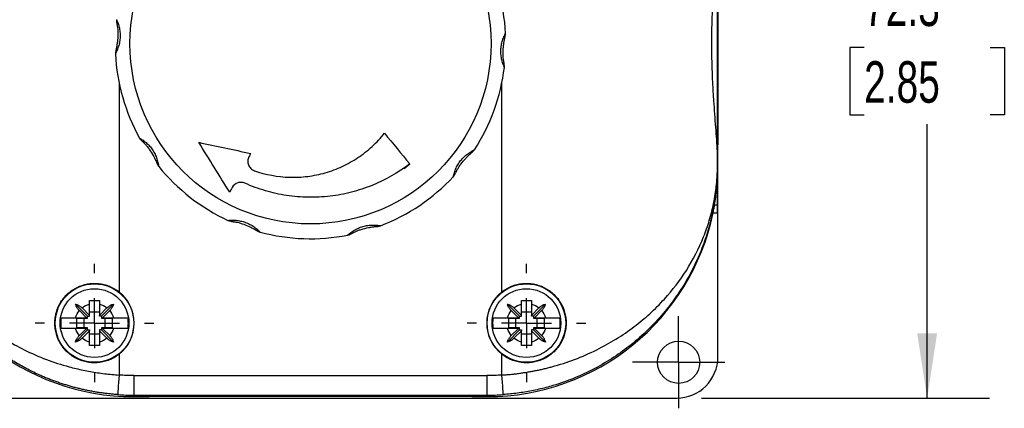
# Model space of a CAD drawing. Header units: millimetres. Extents: x 13 to 546, y 13 to 419.
# Tile 3 of 19: x 70 to 171, y 129 to 169. Entities that reach past the tile are written whole.
import ezdxf

# ---------------------------------------------------------------- set-up
doc = ezdxf.new("R2010")
doc.units = ezdxf.units.MM
doc.header["$LTSCALE"] = 2
doc.linetypes.add('SLD-Center', pattern=[19.05, 15.24, -1.27, 1.27, -1.27])
doc.linetypes.add('SLD-Solid', pattern=[0])
doc.layers.add('CENTER', color=40, linetype='SLD-Center')
doc.layers.add('DIMENSIONS', color=140, linetype='SLD-Solid', lineweight=25)
doc.styles.add('SLDTEXTSTYLE0', font='TXT', dxfattribs={"width": 0.7})
doc.dimstyles.new('SLDDIMSTYLE1', dxfattribs={"dimtxt": 4.316016, "dimasz": 6.604, "dimexe": 0, "dimexo": 0.0625, "dimgap": 1.079004, "dimtad": 0, "dimtih": 1, "dimtoh": 1, "dimrnd": 1e-09, "dimzin": 12, "dimdsep": 46, "dimtxsty": 'SLDTEXTSTYLE0', "dimsah": 1, "dimcen": 0.09, "dimadec": 0, "dimazin": 3, "dimtfac": 1, "dimtofl": 0, "dimtmove": 0, "dimatfit": 3, "dimfxl": 0, "dimfrac": 2, "dimtolj": 1, "dimtzin": 12, "dimarcsym": 0})

# ---------------------------------------------------------------- blocks, each defined once
blk = doc.blocks.new('_D_1')
at = {"layer": 'DIMENSIONS'}
for p, q in [((139.93, 202.62), (169.26, 202.62)), ((162.91, 202.62), (162.91, 173.89)), ((156.49, 166.07), (155.04, 166.07)), ((155.04, 166.07), (155.04, 159.21)), ((169.32, 166.07), (170.77, 166.07)), ((170.77, 166.07), (170.77, 159.21)), ((155.04, 159.21), (156.49, 159.21)), ((170.77, 159.21), (169.32, 159.21)), ((162.91, 130.32), (162.91, 158.24)), ((139.93, 130.32), (169.26, 130.32))]:
    blk.add_line(p, q, dxfattribs=at)
for points in [[(162.91, 202.62), (161.89, 196.01), (163.92, 196.01)], [(162.91, 130.32), (163.92, 136.93), (161.89, 136.93)]]:
    blk.add_solid(points, dxfattribs=at)
at = {"layer": 'DIMENSIONS', "char_height": 4.233, "attachment_point": 1, "style": 'SLDTEXTSTYLE0'}
for s, insert in [('72.3', (156.49, 172.49)), ('2.85', (156.49, 164.67))]:
    blk.add_mtext(s, dxfattribs=dict(at, insert=insert))
blk = doc.blocks.new('SW_CENTERMARKSYMBOL_3')
at = {"layer": 'CENTER', "color": 0}
for p, q in [((0, 2.54), (0, 4.69)), ((0, 0), (0, 2.54)), ((-2.54, 0), (-4.69, 0)), ((0, 0), (-2.54, 0)), ((0, 0), (0, -2.54)), ((0, 0), (2.54, 0)), ((2.54, 0), (4.69, 0)), ((0, -2.54), (0, -4.69))]:
    blk.add_line(p, q, dxfattribs=at)
blk = doc.blocks.new('SW_CENTERMARKSYMBOL_4')
at = {"layer": 'CENTER', "color": 0}
for p, q in [((0, 5.08), (0, 6.04)), ((0, 0), (0, 2.54)), ((-5.08, 0), (-6.04, 0)), ((0, 0), (-2.54, 0)), ((0, 0), (0, -2.54)), ((0, 0), (2.54, 0)), ((5.08, 0), (6.04, 0)), ((0, -5.08), (0, -6.04))]:
    blk.add_line(p, q, dxfattribs=at)
blk = doc.blocks.new('SW_CENTERMARKSYMBOL_5')
at = {"layer": 'CENTER', "color": 0}
for p, q in [((0, 5.08), (0, 6.04)), ((0, 0), (0, 2.54)), ((-5.08, 0), (-6.04, 0)), ((0, 0), (-2.54, 0)), ((0, 0), (0, -2.54)), ((0, 0), (2.54, 0)), ((5.08, 0), (6.04, 0)), ((0, -5.08), (0, -6.04))]:
    blk.add_line(p, q, dxfattribs=at)

msp = doc.modelspace()

# ---------------------------------------------------------------- linework, layer by layer
for p, q in [((141.593, 151.601), (141.593, 181.342)), ((141.546, 155.453), (141.546, 177.489)), ((80.593, 162.501), (80.593, 141.157)), ((119.593, 141.157), (119.593, 162.501)), ((141.546, 153.971), (141.546, 155.453)), ((141.55, 153.971), (141.55, 155.302)), ((109.622, 153.743), (110.207, 154.203)), ((141.546, 153.971), (141.55, 153.971)), ((141.55, 153.971), (141.557, 153.971)), ((141.559, 149.211), (141.559, 153.971)), ((141.559, 151.601), (141.593, 151.601)), ((141.593, 134.524), (141.593, 151.601)), ((141.257, 150.033), (141.558, 150.033)), ((141.106, 149.211), (141.559, 149.211)), ((77.393, 138.671), (76.156, 139.908)), ((76.823, 139.516), (77.593, 138.746)), ((77.593, 138.746), (77.593, 139.908)), ((78.593, 139.908), (78.593, 138.746)), ((78.593, 138.746), (79.363, 139.516)), ((78.793, 138.671), (80.029, 139.908)), ((121.393, 138.671), (120.156, 139.908)), ((120.823, 139.516), (121.593, 138.746)), ((121.593, 138.746), (121.593, 139.908)), ((122.593, 139.908), (122.593, 138.746)), ((122.593, 138.746), (123.363, 139.516)), ((122.793, 138.671), (124.029, 139.908)), ((76.17, 138.521), (77.268, 138.521)), ((76.293, 138.471), (77.393, 138.471)), ((76.293, 137.471), (76.293, 138.471)), ((77.268, 138.521), (76.548, 139.241)), ((76.993, 138.471), (76.993, 137.471)), ((77.268, 138.521), (77.393, 138.521)), ((77.393, 138.671), (77.593, 138.671)), ((77.393, 138.521), (77.393, 138.671)), ((77.393, 138.471), (77.393, 138.521)), ((78.593, 139.071), (77.593, 139.071)), ((77.593, 138.671), (77.593, 138.746)), ((78.593, 138.671), (78.593, 138.746)), ((78.793, 138.671), (78.593, 138.671)), ((78.793, 138.671), (78.793, 138.521)), ((78.918, 138.521), (78.793, 138.521)), ((78.793, 138.521), (78.793, 138.471)), ((78.793, 138.471), (79.892, 138.471)), ((79.638, 139.241), (78.918, 138.521)), ((78.918, 138.521), (80.016, 138.521)), ((79.193, 137.471), (79.193, 138.471)), ((79.892, 138.471), (79.892, 137.471)), ((120.17, 138.521), (121.268, 138.521)), ((120.293, 138.471), (121.393, 138.471)), ((120.293, 137.471), (120.293, 138.471)), ((121.268, 138.521), (120.548, 139.241)), ((120.993, 138.471), (120.993, 137.471)), ((121.268, 138.521), (121.393, 138.521)), ((121.393, 138.671), (121.593, 138.671)), ((121.393, 138.521), (121.393, 138.671)), ((121.393, 138.471), (121.393, 138.521)), ((122.593, 139.071), (121.593, 139.071)), ((121.593, 138.671), (121.593, 138.746)), ((122.593, 138.671), (122.593, 138.746)), ((122.793, 138.671), (122.593, 138.671)), ((122.793, 138.671), (122.793, 138.521)), ((122.918, 138.521), (122.793, 138.521)), ((122.793, 138.521), (122.793, 138.471)), ((122.793, 138.471), (123.892, 138.471)), ((123.638, 139.241), (122.918, 138.521)), ((122.918, 138.521), (124.016, 138.521)), ((123.193, 137.471), (123.193, 138.471)), ((123.892, 138.471), (123.892, 137.471)), ((77.268, 137.421), (76.17, 137.421)), ((77.393, 137.471), (76.293, 137.471)), ((76.548, 136.701), (77.268, 137.421)), ((77.268, 137.421), (77.393, 137.421)), ((77.393, 137.421), (77.393, 137.471)), ((77.393, 137.271), (77.393, 137.421)), ((79.892, 137.471), (78.793, 137.471)), ((78.793, 137.471), (78.793, 137.421)), ((78.918, 137.421), (78.793, 137.421)), ((78.793, 137.421), (78.793, 137.271)), ((78.918, 137.421), (79.638, 136.701)), ((80.016, 137.421), (78.918, 137.421)), ((121.268, 137.421), (120.17, 137.421)), ((121.393, 137.471), (120.293, 137.471)), ((120.548, 136.701), (121.268, 137.421)), ((121.268, 137.421), (121.393, 137.421)), ((121.393, 137.421), (121.393, 137.471)), ((121.393, 137.271), (121.393, 137.421)), ((123.892, 137.471), (122.793, 137.471)), ((122.793, 137.471), (122.793, 137.421)), ((122.918, 137.421), (122.793, 137.421)), ((122.793, 137.421), (122.793, 137.271)), ((122.918, 137.421), (123.638, 136.701)), ((124.016, 137.421), (122.918, 137.421)), ((77.393, 137.271), (76.156, 136.035)), ((77.593, 137.196), (76.823, 136.426)), ((77.393, 137.271), (77.593, 137.271)), ((77.593, 137.271), (77.593, 137.196)), ((77.593, 136.035), (77.593, 137.196)), ((77.593, 136.871), (78.593, 136.871)), ((78.593, 137.271), (78.593, 137.196)), ((78.793, 137.271), (78.593, 137.271)), ((79.363, 136.426), (78.593, 137.196)), ((78.593, 137.196), (78.593, 136.035)), ((78.793, 137.271), (80.029, 136.035)), ((121.393, 137.271), (120.156, 136.035)), ((121.593, 137.196), (120.823, 136.426)), ((121.393, 137.271), (121.593, 137.271)), ((121.593, 137.271), (121.593, 137.196)), ((121.593, 136.035), (121.593, 137.196)), ((121.593, 136.871), (122.593, 136.871)), ((122.593, 137.271), (122.593, 137.196)), ((122.793, 137.271), (122.593, 137.271)), ((123.363, 136.426), (122.593, 137.196)), ((122.593, 137.196), (122.593, 136.035)), ((122.793, 137.271), (124.029, 136.035)), ((80.593, 134.786), (80.593, 132.675)), ((119.593, 132.675), (119.593, 134.786)), ((82.093, 132.623), (118.093, 132.623)), ((82.093, 132.623), (82.093, 130.623)), ((118.093, 130.623), (118.093, 132.623)), ((82.093, 130.623), (118.093, 130.623)), ((82.093, 130.623), (82.093, 130.471)), ((82.833, 130.471), (82.093, 130.471)), ((82.093, 130.471), (82.833, 130.471)), ((83.654, 130.471), (82.833, 130.471)), ((83.654, 130.474), (83.654, 130.471)), ((116.531, 130.471), (83.654, 130.471)), ((116.531, 130.474), (116.531, 130.471)), ((117.353, 130.471), (116.531, 130.471)), ((118.093, 130.471), (117.353, 130.471)), ((117.353, 130.471), (118.093, 130.471)), ((118.093, 130.471), (118.093, 130.623)), ((62.793, 130.324), (89.093, 130.324)), ((89.093, 130.327), (111.093, 130.327)), ((89.093, 130.324), (89.093, 130.327)), ((111.093, 130.327), (111.093, 130.324)), ((111.093, 130.324), (137.393, 130.324))]:
    msp.add_line(p, q)
for centre, radius in [((100.093, 166.471), 18.39), ((78.093, 137.971), 4), ((78.093, 137.971), 3.5), ((122.093, 137.971), 4), ((122.093, 137.971), 3.5), ((137.593, 133.971), 2.15)]:
    msp.add_circle(centre, radius)
for centre, radius, start, end in [((100.093, 166.471), 19.9, 3.02611, 28.98292), ((100.093, 166.471), 19.9, 183.02611, 208.98292), ((100.093, 166.471), 19.9, 327.02611, 352.98292), ((100.093, 166.471), 19.9, 219.02611, 244.98292), ((100.093, 166.471), 19.9, 291.02611, 316.98292), ((82.093, 153.971), 23.5, 191.6872, 270), ((82.093, 153.971), 23.5, 191.6872, 270), ((118.093, 153.971), 23.5, 270, 348.3128), ((118.093, 153.971), 23.5, 270, 348.3128), ((100.093, 166.471), 19.9, 255.02611, 280.98292), ((78.093, 137.971), 4.049, 308.12415, 51.87585), ((122.093, 137.971), 4.049, 128.12415, 231.87585), ((82.093, 153.971), 23.349, 265.97097, 270), ((118.093, 153.971), 23.349, 270, 274.02903)]:
    msp.add_arc(centre, radius, start, end)
msp.add_ellipse((141.567, 166.471), major_axis=(0, 10.5), ratio=0.0016746)
for centre, major_axis, ratio, start_param, end_param in [((141.632, 166.471), (0, 18), 0.0058178, 2.2402264, 2.3384438), ((141.57, 166.471), (0, 18), 0.0016746, 2.3982109, 2.7219793), ((141.557, 149.211), (0, 0.9), 0.0016746, 4.712389, 5.8635719), ((137.393, 134.524), (0, -4.2), 0.9999831, 0, 1.5707963), ((82.833, 130.476), (0.9, 0), 0.0058178, 4.712389, 5.8635722), ((100.093, 130.432), (18, 0), 0.0058178, 0.4196134, 2.7219793), ((117.353, 130.476), (0.9, 0), 0.0058178, 3.561206, 4.712389)]:
    msp.add_ellipse(centre, major_axis=major_axis, ratio=ratio, start_param=start_param, end_param=end_param)
for points, knots in [([(141.546, 155.453), (141.506, 156.242), (141.446, 157.07), (141.316, 158.8), (141.245, 159.702), (141.151, 161.115), (141.121, 161.591), (141.069, 162.548), (141.046, 163.03), (140.99, 164.485), (140.97, 165.468), (140.969, 166.962), (140.974, 167.461), (140.994, 168.447), (141.009, 168.936), (141.065, 170.392), (141.119, 171.348), (141.213, 172.759), (141.247, 173.223), (141.314, 174.129), (141.348, 174.572), (141.446, 175.872), (141.506, 176.7), (141.546, 177.489)], [0, 0, 0, 0, 0.125, 0.125, 0.25, 0.25, 0.3125, 0.3125, 0.375, 0.375, 0.5, 0.5, 0.5625, 0.5625, 0.625, 0.625, 0.75, 0.75, 0.8125, 0.8125, 0.875, 0.875, 1, 1, 1, 1]), ([(141.546, 155.453), (141.506, 156.242), (141.446, 157.07), (141.316, 158.8), (141.245, 159.702), (141.151, 161.115), (141.121, 161.591), (141.069, 162.548), (141.046, 163.03), (140.99, 164.485), (140.97, 165.468), (140.969, 166.962), (140.974, 167.461), (140.994, 168.447), (141.009, 168.936), (141.065, 170.392), (141.119, 171.348), (141.213, 172.759), (141.247, 173.223), (141.314, 174.129), (141.348, 174.572), (141.446, 175.872), (141.506, 176.7), (141.546, 177.489)], [0, 0, 0, 0, 0.125, 0.125, 0.25, 0.25, 0.3125, 0.3125, 0.375, 0.375, 0.5, 0.5, 0.5625, 0.5625, 0.625, 0.625, 0.75, 0.75, 0.8125, 0.8125, 0.875, 0.875, 1, 1, 1, 1]), ([(80.342, 168.902), (80.342, 168.902), (80.343, 168.9), (80.348, 168.889), (80.355, 168.87), (80.366, 168.845), (80.384, 168.801), (80.413, 168.73), (80.463, 168.597), (80.529, 168.406), (80.619, 168.087), (80.695, 167.661), (80.717, 167.147), (80.671, 166.721), (80.599, 166.394), (80.527, 166.143), (80.442, 165.902), (80.363, 165.716), (80.304, 165.587), (80.265, 165.51), (80.239, 165.458), (80.224, 165.426), (80.222, 165.423), (80.221, 165.421)], [0, 0, 0, 0, 0.0178652, 0.0358428, 0.0540383, 0.0725535, 0.091484, 0.1292279, 0.1673302, 0.2288526, 0.2908625, 0.398182, 0.4998917, 0.6015465, 0.6554101, 0.7093263, 0.771487, 0.8326861, 0.8707822, 0.9086144, 0.9399067, 0.9702123, 1, 1, 1, 1]), ([(80.35, 168.602), (80.351, 168.598), (80.353, 168.59), (80.366, 168.517), (80.379, 168.429), (80.388, 168.373)], [0, 0, 0, 0, 0.2458898, 0.5143527, 1, 1, 1, 1]), ([(80.388, 168.374), (80.39, 168.362), (80.394, 168.338), (80.411, 168.248), (80.441, 168.069), (80.472, 167.769), (80.479, 167.279), (80.442, 166.769), (80.37, 166.273), (80.326, 166.055), (80.303, 165.945)], [0, 0, 0, 0, 0.0320205, 0.0700791, 0.1638115, 0.2803345, 0.4185411, 0.7057887, 0.8520279, 1, 1, 1, 1]), ([(119.481, 165.796), (119.483, 165.838), (119.487, 165.922), (119.499, 166.047), (119.514, 166.172), (119.542, 166.341), (119.586, 166.55), (119.658, 166.801), (119.743, 167.04), (119.823, 167.226), (119.882, 167.355), (119.921, 167.433), (119.947, 167.485), (119.962, 167.516), (119.964, 167.52), (119.965, 167.522)], [0, 0, 0, 0, 0.051014, 0.1018623, 0.1527619, 0.203928, 0.3121016, 0.418861, 0.5425575, 0.6657095, 0.7417685, 0.8173452, 0.8798726, 0.9404442, 1, 1, 1, 1]), ([(119.798, 164.568), (119.796, 164.579), (119.792, 164.604), (119.775, 164.695), (119.745, 164.874), (119.714, 165.173), (119.707, 165.664), (119.744, 166.173), (119.816, 166.67), (119.86, 166.888), (119.883, 166.997)], [0, 0, 0, 0, 0.0320581, 0.0701125, 0.163764, 0.2804264, 0.418701, 0.7060996, 0.8520525, 1, 1, 1, 1]), ([(119.882, 166.996), (119.895, 167.052), (119.915, 167.139), (119.933, 167.211), (119.935, 167.219), (119.936, 167.223)], [0, 0, 0, 0, 0.4861753, 0.75445, 1, 1, 1, 1]), ([(80.303, 165.946), (80.291, 165.89), (80.271, 165.803), (80.253, 165.731), (80.251, 165.723), (80.25, 165.719)], [0, 0, 0, 0, 0.4862804, 0.7544635, 1, 1, 1, 1]), ([(119.844, 164.04), (119.844, 164.041), (119.843, 164.042), (119.838, 164.054), (119.831, 164.072), (119.82, 164.098), (119.802, 164.141), (119.772, 164.212), (119.722, 164.345), (119.657, 164.536), (119.588, 164.782), (119.534, 165.037), (119.497, 165.289), (119.477, 165.543), (119.48, 165.711), (119.481, 165.796)], [0, 0, 0, 0, 0.0357332, 0.0716755, 0.1080372, 0.1450204, 0.182816, 0.2582933, 0.3344237, 0.4567115, 0.5809089, 0.6886906, 0.7963575, 0.8978822, 1, 1, 1, 1]), ([(119.835, 164.34), (119.835, 164.344), (119.833, 164.352), (119.82, 164.425), (119.807, 164.513), (119.798, 164.569)], [0, 0, 0, 0, 0.2461691, 0.5145541, 1, 1, 1, 1]), ([(82.685, 156.829), (82.686, 156.828), (82.687, 156.828), (82.698, 156.821), (82.714, 156.811), (82.738, 156.796), (82.779, 156.772), (82.844, 156.731), (82.963, 156.653), (83.129, 156.538), (83.389, 156.333), (83.701, 156.033), (84.021, 155.629), (84.234, 155.258), (84.367, 154.951), (84.457, 154.705), (84.529, 154.461), (84.575, 154.264), (84.603, 154.124), (84.617, 154.039), (84.627, 153.981), (84.632, 153.947), (84.633, 153.943), (84.633, 153.941)], [0, 0, 0, 0, 0.0178539, 0.0358203, 0.0540054, 0.0725108, 0.0914324, 0.1292419, 0.1673133, 0.228933, 0.2908337, 0.3981143, 0.4998462, 0.6015334, 0.655372, 0.7093415, 0.7714091, 0.8326988, 0.8707386, 0.9085563, 0.9398163, 0.9701414, 1, 1, 1, 1]), ([(82.868, 156.591), (82.871, 156.588), (82.877, 156.582), (82.931, 156.531), (82.993, 156.468), (83.034, 156.427)], [0, 0, 0, 0, 0.2456594, 0.5141544, 1, 1, 1, 1]), ([(94.374, 153.508), (95.542, 153.098), (96.741, 152.876), (98.28, 152.831), (98.59, 152.835), (99.203, 152.864), (99.508, 152.891), (100.416, 153.006), (101.014, 153.129), (101.898, 153.383), (102.192, 153.48), (102.77, 153.695), (103.053, 153.814), (103.884, 154.2), (104.416, 154.498), (105.433, 155.178), (105.922, 155.561), (106.827, 156.394), (107.246, 156.844), (107.631, 157.328)], [0, 0, 0, 0, 0.25, 0.25, 0.3125, 0.3125, 0.375, 0.375, 0.5, 0.5, 0.5625, 0.5625, 0.625, 0.625, 0.75, 0.75, 0.875, 0.875, 1, 1, 1, 1]), ([(83.033, 156.428), (83.041, 156.42), (83.059, 156.403), (83.125, 156.34), (83.254, 156.213), (83.456, 155.989), (83.75, 155.596), (84.02, 155.161), (84.254, 154.718), (84.346, 154.515), (84.392, 154.413)], [0, 0, 0, 0, 0.032032, 0.0700923, 0.1637748, 0.280216, 0.4183995, 0.7057129, 0.8519999, 1, 1, 1, 1]), ([(114.643, 152.895), (114.643, 152.896), (114.643, 152.897), (114.646, 152.909), (114.651, 152.929), (114.657, 152.956), (114.668, 153.002), (114.686, 153.076), (114.724, 153.213), (114.783, 153.407), (114.872, 153.645), (114.978, 153.884), (115.133, 154.182), (115.372, 154.537), (115.719, 154.917), (116.051, 155.195), (116.325, 155.381), (116.498, 155.485), (116.622, 155.555), (116.699, 155.595), (116.751, 155.621), (116.782, 155.638), (116.785, 155.64), (116.787, 155.641)], [0, 0, 0, 0, 0.0178957, 0.0358896, 0.054087, 0.0725894, 0.0914925, 0.1293062, 0.1673624, 0.2286484, 0.2907156, 0.3446708, 0.398517, 0.5002166, 0.6019553, 0.7092354, 0.7711245, 0.8327417, 0.8707971, 0.9086114, 0.9398964, 0.9702025, 1, 1, 1, 1]), ([(93.827, 154.928), (93.758, 154.801), (93.718, 154.661), (93.698, 154.376), (93.72, 154.23), (93.822, 153.962), (93.903, 153.837), (94.111, 153.634), (94.236, 153.556), (94.374, 153.508)], [0, 0, 0, 0, 0.25, 0.25, 0.5, 0.5, 0.75, 0.75, 1, 1, 1, 1]), ([(114.916, 153.349), (114.921, 153.359), (114.932, 153.382), (114.972, 153.465), (115.053, 153.628), (115.204, 153.888), (115.487, 154.29), (115.816, 154.68), (116.166, 155.039), (116.33, 155.189), (116.412, 155.265)], [0, 0, 0, 0, 0.0320592, 0.0701146, 0.1637663, 0.2804254, 0.4186918, 0.7060855, 0.8520437, 1, 1, 1, 1]), ([(116.412, 155.264), (116.455, 155.302), (116.522, 155.361), (116.579, 155.408), (116.585, 155.413), (116.588, 155.416)], [0, 0, 0, 0, 0.4861447, 0.7544381, 1, 1, 1, 1]), ([(80.452, 130.68), (80.312, 130.691), (80.03, 130.712), (79.607, 130.754), (79.185, 130.803), (78.762, 130.86), (78.34, 130.924), (77.919, 130.997), (77.497, 131.077), (77.077, 131.165), (76.657, 131.261), (76.238, 131.365), (75.82, 131.477), (75.404, 131.596), (74.989, 131.724), (74.576, 131.86), (74.164, 132.003), (73.754, 132.155), (73.347, 132.314), (72.941, 132.482), (72.244, 132.785), (71.266, 133.257), (70.035, 133.944), (68.833, 134.714), (67.37, 135.782), (65.697, 137.239), (64.085, 138.989), (62.739, 140.772), (61.683, 142.459), (60.764, 144.245), (60.151, 145.733), (59.723, 146.988), (59.416, 148.028), (59.17, 149.046), (59.017, 149.833), (58.922, 150.389), (58.851, 150.86), (58.785, 151.387), (58.733, 151.877), (58.695, 152.338), (58.669, 152.74), (58.654, 153.056), (58.645, 153.302), (58.639, 153.536), (58.636, 153.757), (58.636, 153.902), (58.635, 153.971)], [0, 0, 0, 0, 0.0104366, 0.0208982, 0.0313881, 0.0419095, 0.0524656, 0.0630595, 0.0736946, 0.0843737, 0.0951001, 0.1058768, 0.1167067, 0.1275928, 0.1385379, 0.149545, 0.1606169, 0.1717562, 0.1829658, 0.1942483, 0.2056062, 0.2418925, 0.2792541, 0.3177592, 0.3574705, 0.428745, 0.5052711, 0.5650721, 0.6292077, 0.6877384, 0.7526882, 0.7816743, 0.8144597, 0.8566336, 0.8822604, 0.8913334, 0.9108049, 0.9274925, 0.9413994, 0.9566434, 0.9694774, 0.9766873, 0.9832876, 0.9893274, 0.9948706, 1, 1, 1, 1]), ([(58.64, 153.971), (58.64, 153.941), (58.64, 153.88), (58.641, 153.787), (58.642, 153.692), (58.644, 153.594), (58.646, 153.495), (58.651, 153.342), (58.659, 153.131), (58.676, 152.807), (58.706, 152.4), (58.754, 151.912), (58.821, 151.374), (58.911, 150.784), (59.041, 150.093), (59.221, 149.305), (59.533, 148.168), (60.031, 146.739), (60.779, 145.088), (61.7, 143.455), (62.771, 141.9), (64.041, 140.372), (65.468, 138.943), (67.112, 137.571), (68.918, 136.329), (70.95, 135.197), (73.135, 134.243), (74.947, 133.656), (76.223, 133.331), (76.947, 133.169), (77.673, 133.027), (78.402, 132.907), (79.132, 132.808), (79.862, 132.728), (80.35, 132.693), (80.593, 132.675)], [0, 0, 0, 0, 0.0022411, 0.0045496, 0.0069396, 0.0094237, 0.0120135, 0.0147188, 0.0217028, 0.0297163, 0.0435261, 0.0601246, 0.0779912, 0.0984364, 0.1214674, 0.1511241, 0.1829745, 0.2445654, 0.3082395, 0.3682551, 0.432193, 0.4925198, 0.5567726, 0.6175815, 0.6823052, 0.743818, 0.8088726, 0.8712938, 0.8900597, 0.9086762, 0.9271569, 0.9455155, 0.9637659, 0.9819226, 1, 1, 1, 1]), ([(84.392, 154.414), (84.414, 154.361), (84.449, 154.28), (84.477, 154.211), (84.48, 154.203), (84.481, 154.2)], [0, 0, 0, 0, 0.48584396, 0.75401005, 1, 1, 1, 1]), ([(110.207, 154.203), (109.022, 153.296), (107.743, 152.567), (105.688, 151.733), (104.975, 151.498), (103.542, 151.131), (102.818, 150.996), (101.356, 150.824), (100.618, 150.786), (99.127, 150.811), (98.389, 150.874), (96.933, 151.095), (96.214, 151.254), (94.795, 151.669), (94.093, 151.926), (93.411, 152.23)], [0, 0, 0, 0, 0.25, 0.25, 0.375, 0.375, 0.5, 0.5, 0.625, 0.625, 0.75, 0.75, 0.875, 0.875, 1, 1, 1, 1]), ([(119.593, 132.675), (119.735, 132.685), (120.019, 132.705), (120.446, 132.743), (120.872, 132.788), (121.298, 132.84), (121.724, 132.9), (122.149, 132.966), (122.573, 133.04), (122.997, 133.121), (123.419, 133.208), (123.84, 133.303), (124.26, 133.406), (125.333, 133.686), (127.049, 134.243), (129.235, 135.198), (131.268, 136.329), (133.07, 137.567), (134.713, 138.939), (136.584, 140.817), (138.554, 143.405), (139.946, 146.133), (140.652, 148.167), (140.964, 149.305), (141.167, 150.194), (141.322, 151.055), (141.422, 151.813), (141.48, 152.399), (141.509, 152.807), (141.527, 153.131), (141.536, 153.373), (141.542, 153.589), (141.545, 153.783), (141.546, 153.91), (141.546, 153.971)], [0, 0, 0, 0, 0.010558, 0.0211367, 0.0317389, 0.0423676, 0.0530256, 0.0637158, 0.0744408, 0.0852036, 0.0960068, 0.1068532, 0.1177454, 0.1286861, 0.1910142, 0.2562764, 0.3178415, 0.3823375, 0.4429553, 0.5074365, 0.6256772, 0.7552831, 0.8169214, 0.8488479, 0.8784933, 0.9122224, 0.9398628, 0.9564516, 0.9702874, 0.9783056, 0.9852909, 0.9905819, 0.9954529, 1, 1, 1, 1]), ([(141.55, 153.971), (141.55, 153.932), (141.55, 153.853), (141.549, 153.732), (141.547, 153.607), (141.545, 153.478), (141.541, 153.344), (141.537, 153.207), (141.532, 153.065), (141.525, 152.919), (141.511, 152.656), (141.485, 152.256), (141.439, 151.735), (141.374, 151.158), (141.285, 150.513), (141.154, 149.734), (140.972, 148.858), (140.661, 147.615), (140.163, 146.04), (139.417, 144.236), (138.499, 142.452), (137.446, 140.771), (135.734, 138.503), (133.192, 135.943), (129.98, 133.756), (127.146, 132.395), (125.344, 131.752), (124.077, 131.396), (123.358, 131.218), (122.636, 131.064), (121.912, 130.933), (121.187, 130.825), (120.461, 130.738), (119.975, 130.699), (119.733, 130.68)], [0, 0, 0, 0, 0.002874, 0.0058721, 0.0090122, 0.0123098, 0.0157785, 0.0194298, 0.0232735, 0.0273182, 0.0315711, 0.0456974, 0.0626077, 0.0794395, 0.1000064, 0.1243118, 0.155108, 0.1859247, 0.2475266, 0.3130923, 0.3708939, 0.4350469, 0.4950041, 0.6263997, 0.7451341, 0.8102099, 0.8721414, 0.8907932, 0.9092905, 0.9276484, 0.9458823, 0.9640081, 0.9820419, 1, 1, 1, 1]), ([(141.257, 150.033), (141.332, 150.507), (141.408, 151.074), (141.523, 152.386), (141.562, 153.131), (141.557, 153.971)], [0, 0, 0, 0, 0.5, 0.5, 1, 1, 1, 1]), ([(141.593, 151.601), (141.59, 151.701), (141.587, 151.807), (141.581, 152.039), (141.578, 152.163), (141.573, 152.447), (141.57, 152.604), (141.565, 152.906), (141.564, 153.018), (141.562, 153.234), (141.561, 153.314), (141.56, 153.469), (141.56, 153.527), (141.559, 153.639), (141.559, 153.681), (141.559, 153.762), (141.559, 153.793), (141.559, 153.868), (141.559, 153.916), (141.559, 153.971)], [0, 0, 0, 0, 0.25, 0.25, 0.5, 0.5, 0.75, 0.75, 0.875, 0.875, 0.9375, 0.9375, 0.96875, 0.96875, 0.984375, 0.984375, 0.9921875, 0.9921875, 1, 1, 1, 1]), ([(114.812, 153.143), (114.814, 153.146), (114.818, 153.154), (114.85, 153.22), (114.891, 153.299), (114.917, 153.35)], [0, 0, 0, 0, 0.246177, 0.5145709, 1, 1, 1, 1]), ([(93.411, 152.23), (93.295, 152.282), (93.172, 152.31), (92.92, 152.321), (92.795, 152.302), (92.443, 152.181), (92.243, 152.011), (92.125, 151.794)], [0, 0, 0, 0, 0.25, 0.25, 0.5, 0.5, 1, 1, 1, 1]), ([(141.106, 149.211), (141.141, 149.383), (141.174, 149.553), (141.226, 149.843), (141.246, 149.961), (141.257, 150.033)], [0, 0, 0, 0, 0.5, 0.5, 1, 1, 1, 1]), ([(91.677, 148.438), (91.678, 148.438), (91.68, 148.438), (91.692, 148.439), (91.712, 148.441), (91.74, 148.443), (91.787, 148.447), (91.863, 148.453), (92.005, 148.459), (92.207, 148.463), (92.538, 148.45), (92.967, 148.391), (93.463, 148.252), (93.853, 148.077), (94.142, 147.908), (94.359, 147.761), (94.561, 147.606), (94.714, 147.474), (94.818, 147.378), (94.88, 147.317), (94.922, 147.276), (94.947, 147.251), (94.95, 147.248), (94.951, 147.247)], [0, 0, 0, 0, 0.0178651, 0.0358425, 0.054038, 0.0725531, 0.0914836, 0.1292276, 0.1673296, 0.2288512, 0.2908623, 0.3981804, 0.49989, 0.6015476, 0.6554101, 0.7093216, 0.7714775, 0.8326772, 0.8707775, 0.9086119, 0.9399047, 0.9702111, 1, 1, 1, 1]), ([(91.965, 148.354), (91.969, 148.353), (91.978, 148.352), (92.051, 148.342), (92.139, 148.327), (92.195, 148.318)], [0, 0, 0, 0, 0.2458926, 0.5143606, 1, 1, 1, 1]), ([(92.194, 148.318), (92.206, 148.317), (92.23, 148.313), (92.321, 148.301), (92.5, 148.275), (92.795, 148.212), (93.264, 148.067), (93.737, 147.874), (94.187, 147.653), (94.381, 147.543), (94.478, 147.487)], [0, 0, 0, 0, 0.0320215, 0.0700812, 0.1638157, 0.2803385, 0.4185416, 0.7057961, 0.8520283, 1, 1, 1, 1]), ([(94.477, 147.488), (94.526, 147.459), (94.603, 147.413), (94.666, 147.374), (94.673, 147.369), (94.676, 147.367)], [0, 0, 0, 0, 0.4862919, 0.7544665, 1, 1, 1, 1]), ([(103.884, 146.936), (103.885, 146.936), (103.886, 146.937), (103.895, 146.945), (103.91, 146.958), (103.932, 146.976), (103.967, 147.007), (104.026, 147.057), (104.137, 147.146), (104.298, 147.268), (104.573, 147.452), (104.955, 147.656), (105.438, 147.835), (105.856, 147.923), (106.19, 147.955), (106.451, 147.965), (106.706, 147.958), (106.908, 147.94), (107.049, 147.924), (107.135, 147.911), (107.192, 147.902), (107.226, 147.897), (107.231, 147.897), (107.233, 147.896)], [0, 0, 0, 0, 0.0178538, 0.0358203, 0.0540054, 0.0725109, 0.0914327, 0.1292426, 0.167314, 0.2289335, 0.2908356, 0.3981158, 0.4998481, 0.6015375, 0.6553754, 0.7093411, 0.7714051, 0.8326957, 0.8707386, 0.9085575, 0.9398162, 0.970141, 1, 1, 1, 1]), ([(104.373, 147.143), (104.383, 147.148), (104.405, 147.159), (104.485, 147.203), (104.646, 147.287), (104.921, 147.409), (105.386, 147.568), (105.882, 147.69), (106.376, 147.775), (106.598, 147.8), (106.709, 147.813)], [0, 0, 0, 0, 0.0320286, 0.070086, 0.1637656, 0.2802073, 0.418393, 0.7057188, 0.852001, 1, 1, 1, 1]), ([(106.708, 147.813), (106.765, 147.818), (106.854, 147.826), (106.927, 147.831), (106.936, 147.832), (106.94, 147.832)], [0, 0, 0, 0, 0.4858733, 0.7539986, 1, 1, 1, 1]), ([(104.167, 147.037), (104.17, 147.038), (104.178, 147.042), (104.243, 147.077), (104.323, 147.117), (104.374, 147.143)], [0, 0, 0, 0, 0.2456666, 0.5141264, 1, 1, 1, 1]), ([(80.593, 134.786), (80.291, 134.549), (79.964, 134.36), (79.435, 134.146), (79.252, 134.087), (78.884, 133.996), (78.699, 133.963), (78.323, 133.925), (78.132, 133.918), (77.754, 133.933), (77.567, 133.953), (77.015, 134.052), (76.651, 134.171), (76.149, 134.417), (75.988, 134.51), (75.678, 134.719), (75.529, 134.836), (75.112, 135.211), (74.871, 135.496), (74.468, 136.138), (74.315, 136.48), (74.156, 137.026), (74.116, 137.214), (74.063, 137.59), (74.049, 137.778), (74.049, 138.157), (74.062, 138.348), (74.116, 138.726), (74.155, 138.911), (74.312, 139.454), (74.469, 139.806), (74.768, 140.282), (74.878, 140.433), (75.119, 140.72), (75.251, 140.857), (75.667, 141.231), (75.978, 141.441), (76.653, 141.773), (77.008, 141.889), (77.564, 141.989), (77.754, 142.01), (78.13, 142.024), (78.317, 142.018), (78.692, 141.98), (78.881, 141.947), (79.251, 141.856), (79.431, 141.798), (79.956, 141.586), (80.291, 141.394), (80.593, 141.157)], [0, 0, 0, 0, 0.0625, 0.0625, 0.09375, 0.09375, 0.125, 0.125, 0.15625, 0.15625, 0.1875, 0.1875, 0.25, 0.25, 0.28125, 0.28125, 0.3125, 0.3125, 0.375, 0.375, 0.4375, 0.4375, 0.46875, 0.46875, 0.5, 0.5, 0.53125, 0.53125, 0.5625, 0.5625, 0.625, 0.625, 0.65625, 0.65625, 0.6875, 0.6875, 0.75, 0.75, 0.8125, 0.8125, 0.84375, 0.84375, 0.875, 0.875, 0.90625, 0.90625, 0.9375, 0.9375, 1, 1, 1, 1]), ([(119.593, 141.157), (119.895, 141.394), (120.222, 141.583), (120.751, 141.796), (120.934, 141.856), (121.302, 141.947), (121.487, 141.979), (121.862, 142.018), (122.053, 142.024), (122.432, 142.01), (122.618, 141.99), (123.171, 141.891), (123.535, 141.771), (124.037, 141.526), (124.198, 141.432), (124.507, 141.223), (124.657, 141.107), (125.074, 140.732), (125.314, 140.447), (125.718, 139.805), (125.871, 139.462), (126.029, 138.917), (126.07, 138.728), (126.123, 138.353), (126.136, 138.164), (126.137, 137.786), (126.123, 137.595), (126.07, 137.217), (126.031, 137.032), (125.874, 136.488), (125.717, 136.137), (125.418, 135.661), (125.308, 135.51), (125.067, 135.222), (124.935, 135.086), (124.518, 134.711), (124.208, 134.501), (123.532, 134.17), (123.178, 134.054), (122.622, 133.953), (122.432, 133.933), (122.056, 133.918), (121.868, 133.924), (121.493, 133.962), (121.305, 133.995), (120.935, 134.086), (120.755, 134.145), (120.229, 134.356), (119.895, 134.549), (119.593, 134.786)], [0, 0, 0, 0, 0.0625, 0.0625, 0.09375, 0.09375, 0.125, 0.125, 0.15625, 0.15625, 0.1875, 0.1875, 0.25, 0.25, 0.28125, 0.28125, 0.3125, 0.3125, 0.375, 0.375, 0.4375, 0.4375, 0.46875, 0.46875, 0.5, 0.5, 0.53125, 0.53125, 0.5625, 0.5625, 0.625, 0.625, 0.65625, 0.65625, 0.6875, 0.6875, 0.75, 0.75, 0.8125, 0.8125, 0.84375, 0.84375, 0.875, 0.875, 0.90625, 0.90625, 0.9375, 0.9375, 1, 1, 1, 1]), ([(76.156, 139.908), (76.189, 139.898), (76.254, 139.878), (76.348, 139.841), (76.443, 139.796), (76.539, 139.741), (76.641, 139.672), (76.737, 139.598), (76.796, 139.542), (76.823, 139.516)], [0, 0, 0, 0, 0.1413548, 0.2750376, 0.4014107, 0.5489222, 0.7007136, 0.8617294, 1, 1, 1, 1]), ([(76.548, 139.241), (76.532, 139.258), (76.498, 139.293), (76.448, 139.352), (76.391, 139.425), (76.332, 139.511), (76.267, 139.621), (76.204, 139.754), (76.173, 139.854), (76.156, 139.908)], [0, 0, 0, 0, 0.0855881, 0.1804197, 0.2847348, 0.429237, 0.5716383, 0.7731143, 1, 1, 1, 1]), ([(77.593, 140.265), (77.677, 140.266), (77.844, 140.269), (78.093, 140.269), (78.342, 140.269), (78.509, 140.266), (78.593, 140.265)], [0, 0, 0, 0, 0.2525997, 0.5, 0.7474003, 1, 1, 1, 1]), ([(77.593, 139.908), (77.593, 139.946), (77.593, 140.025), (77.593, 140.144), (77.593, 140.224), (77.593, 140.265)], [0, 0, 0, 0, 0.320324, 0.6536711, 1, 1, 1, 1]), ([(78.593, 140.265), (78.593, 140.224), (78.593, 140.144), (78.593, 140.025), (78.593, 139.946), (78.593, 139.908)], [0, 0, 0, 0, 0.3463289, 0.679676, 1, 1, 1, 1]), ([(79.363, 139.516), (79.38, 139.532), (79.415, 139.566), (79.473, 139.616), (79.546, 139.673), (79.632, 139.732), (79.743, 139.797), (79.876, 139.86), (79.976, 139.891), (80.029, 139.908)], [0, 0, 0, 0, 0.0855881, 0.1804197, 0.2847348, 0.429237, 0.5716383, 0.7731143, 1, 1, 1, 1]), ([(80.029, 139.908), (80.019, 139.875), (80, 139.81), (79.962, 139.716), (79.918, 139.622), (79.863, 139.525), (79.794, 139.423), (79.719, 139.327), (79.664, 139.268), (79.638, 139.241)], [0, 0, 0, 0, 0.1413548, 0.2750376, 0.4014107, 0.5489222, 0.7007136, 0.8617294, 1, 1, 1, 1]), ([(120.156, 139.908), (120.189, 139.898), (120.254, 139.878), (120.348, 139.841), (120.443, 139.796), (120.539, 139.741), (120.641, 139.672), (120.737, 139.598), (120.796, 139.542), (120.823, 139.516)], [0, 0, 0, 0, 0.1413548, 0.2750376, 0.4014107, 0.5489222, 0.7007136, 0.8617294, 1, 1, 1, 1]), ([(120.548, 139.241), (120.532, 139.258), (120.498, 139.293), (120.448, 139.352), (120.391, 139.425), (120.332, 139.511), (120.267, 139.621), (120.204, 139.754), (120.173, 139.854), (120.156, 139.908)], [0, 0, 0, 0, 0.0855881, 0.1804197, 0.2847348, 0.429237, 0.5716383, 0.7731143, 1, 1, 1, 1]), ([(121.593, 140.265), (121.677, 140.266), (121.844, 140.269), (122.093, 140.269), (122.342, 140.269), (122.509, 140.266), (122.593, 140.265)], [0, 0, 0, 0, 0.2525997, 0.5, 0.7474003, 1, 1, 1, 1]), ([(121.593, 139.908), (121.593, 139.946), (121.593, 140.025), (121.593, 140.144), (121.593, 140.224), (121.593, 140.265)], [0, 0, 0, 0, 0.32032396, 0.65367108, 1, 1, 1, 1]), ([(122.593, 140.265), (122.593, 140.224), (122.593, 140.144), (122.593, 140.025), (122.593, 139.946), (122.593, 139.908)], [0, 0, 0, 0, 0.34632892, 0.67967604, 1, 1, 1, 1]), ([(123.363, 139.516), (123.38, 139.532), (123.415, 139.566), (123.473, 139.616), (123.546, 139.673), (123.632, 139.732), (123.743, 139.797), (123.876, 139.86), (123.976, 139.891), (124.029, 139.908)], [0, 0, 0, 0, 0.0855881, 0.1804197, 0.2847348, 0.429237, 0.5716383, 0.7731143, 1, 1, 1, 1]), ([(124.029, 139.908), (124.019, 139.875), (124, 139.81), (123.962, 139.716), (123.918, 139.622), (123.863, 139.525), (123.794, 139.423), (123.719, 139.327), (123.664, 139.268), (123.638, 139.241)], [0, 0, 0, 0, 0.1413548, 0.2750376, 0.4014107, 0.5489222, 0.7007136, 0.8617294, 1, 1, 1, 1]), ([(74.691, 138.521), (74.683, 138.46), (74.665, 138.339), (74.65, 138.155), (74.648, 138.033), (74.647, 137.971)], [0, 0, 0, 0, 0.3334924, 0.6665076, 1, 1, 1, 1]), ([(74.691, 138.521), (74.703, 138.521), (74.727, 138.521), (74.774, 138.521), (74.827, 138.521), (74.887, 138.521), (74.953, 138.521), (75.024, 138.521), (75.1, 138.521), (75.178, 138.521), (75.26, 138.521), (75.343, 138.521), (75.428, 138.522), (75.513, 138.522), (75.599, 138.522), (75.684, 138.522), (75.769, 138.522), (75.852, 138.521), (75.935, 138.521), (76.015, 138.521), (76.093, 138.521), (76.145, 138.521), (76.17, 138.521)], [0, 0, 0, 0, 0.0616545, 0.1220566, 0.1812143, 0.239135, 0.295825, 0.3512897, 0.4055334, 0.4585593, 0.5103697, 0.5609658, 0.6103481, 0.6585164, 0.7054699, 0.7512072, 0.7957269, 0.8390271, 0.8811061, 0.9219621, 0.9615938, 1, 1, 1, 1]), ([(80.016, 138.521), (80.058, 138.521), (80.146, 138.521), (80.28, 138.521), (80.419, 138.522), (80.56, 138.522), (80.703, 138.522), (80.845, 138.521), (80.983, 138.521), (81.114, 138.521), (81.235, 138.521), (81.342, 138.521), (81.433, 138.521), (81.474, 138.521), (81.494, 138.521)], [0, 0, 0, 0, 0.0647019, 0.1328049, 0.204302, 0.2791849, 0.3574456, 0.4390781, 0.52408, 0.6124546, 0.704212, 0.7993701, 0.897955, 1, 1, 1, 1]), ([(81.494, 137.421), (81.503, 137.482), (81.521, 137.604), (81.535, 137.788), (81.541, 137.971), (81.535, 138.155), (81.521, 138.338), (81.503, 138.46), (81.494, 138.521)], [0, 0, 0, 0, 0.167466, 0.3339736, 0.5, 0.6660264, 0.832534, 1, 1, 1, 1]), ([(118.691, 138.521), (118.683, 138.46), (118.665, 138.339), (118.65, 138.155), (118.648, 138.033), (118.647, 137.971)], [0, 0, 0, 0, 0.3334924, 0.6665076, 1, 1, 1, 1]), ([(118.691, 138.521), (118.703, 138.521), (118.727, 138.521), (118.774, 138.521), (118.827, 138.521), (118.887, 138.521), (118.953, 138.521), (119.024, 138.521), (119.1, 138.521), (119.178, 138.521), (119.26, 138.521), (119.343, 138.521), (119.428, 138.522), (119.513, 138.522), (119.599, 138.522), (119.684, 138.522), (119.769, 138.522), (119.852, 138.521), (119.935, 138.521), (120.015, 138.521), (120.093, 138.521), (120.145, 138.521), (120.17, 138.521)], [0, 0, 0, 0, 0.0616545, 0.1220566, 0.1812143, 0.239135, 0.295825, 0.3512897, 0.4055334, 0.4585593, 0.5103697, 0.5609658, 0.6103481, 0.6585164, 0.7054699, 0.7512072, 0.7957269, 0.8390271, 0.8811061, 0.9219621, 0.9615938, 1, 1, 1, 1]), ([(124.016, 138.521), (124.058, 138.521), (124.146, 138.521), (124.28, 138.521), (124.419, 138.522), (124.56, 138.522), (124.703, 138.522), (124.845, 138.521), (124.983, 138.521), (125.114, 138.521), (125.235, 138.521), (125.342, 138.521), (125.433, 138.521), (125.474, 138.521), (125.494, 138.521)], [0, 0, 0, 0, 0.0647019, 0.1328049, 0.204302, 0.2791849, 0.3574456, 0.4390781, 0.52408, 0.6124546, 0.704212, 0.7993701, 0.897955, 1, 1, 1, 1]), ([(125.494, 137.421), (125.503, 137.482), (125.521, 137.604), (125.535, 137.788), (125.541, 137.971), (125.535, 138.155), (125.521, 138.338), (125.503, 138.46), (125.494, 138.521)], [0, 0, 0, 0, 0.167466, 0.3339736, 0.5, 0.6660264, 0.832534, 1, 1, 1, 1]), ([(74.647, 137.971), (74.648, 137.91), (74.65, 137.787), (74.665, 137.603), (74.683, 137.482), (74.691, 137.421)], [0, 0, 0, 0, 0.3334924, 0.6665076, 1, 1, 1, 1]), ([(76.17, 137.421), (76.127, 137.421), (76.04, 137.421), (75.906, 137.421), (75.767, 137.421), (75.626, 137.421), (75.483, 137.421), (75.341, 137.421), (75.203, 137.421), (75.072, 137.421), (74.951, 137.421), (74.844, 137.421), (74.753, 137.421), (74.712, 137.421), (74.691, 137.421)], [0, 0, 0, 0, 0.0647019, 0.1328049, 0.204302, 0.2791849, 0.3574456, 0.4390781, 0.52408, 0.6124546, 0.704212, 0.7993701, 0.897955, 1, 1, 1, 1]), ([(81.494, 137.421), (81.482, 137.421), (81.459, 137.421), (81.412, 137.421), (81.359, 137.421), (81.298, 137.421), (81.232, 137.421), (81.161, 137.421), (81.086, 137.421), (81.007, 137.421), (80.926, 137.421), (80.843, 137.421), (80.758, 137.421), (80.673, 137.421), (80.587, 137.421), (80.501, 137.421), (80.417, 137.421), (80.333, 137.421), (80.251, 137.421), (80.171, 137.421), (80.093, 137.421), (80.041, 137.421), (80.016, 137.421)], [0, 0, 0, 0, 0.06165453, 0.12205658, 0.18121429, 0.23913497, 0.295825, 0.35128972, 0.40553342, 0.45855932, 0.51036968, 0.56096578, 0.61034811, 0.65851642, 0.70546989, 0.75120724, 0.79572689, 0.83902709, 0.88110607, 0.92196212, 0.96159381, 1, 1, 1, 1]), ([(118.647, 137.971), (118.648, 137.91), (118.65, 137.787), (118.665, 137.603), (118.683, 137.482), (118.691, 137.421)], [0, 0, 0, 0, 0.3334924, 0.6665076, 1, 1, 1, 1]), ([(120.17, 137.421), (120.127, 137.421), (120.04, 137.421), (119.906, 137.421), (119.767, 137.421), (119.626, 137.421), (119.483, 137.421), (119.341, 137.421), (119.203, 137.421), (119.072, 137.421), (118.951, 137.421), (118.844, 137.421), (118.753, 137.421), (118.712, 137.421), (118.691, 137.421)], [0, 0, 0, 0, 0.0647019, 0.1328049, 0.204302, 0.2791849, 0.3574456, 0.4390781, 0.52408, 0.6124546, 0.704212, 0.7993701, 0.897955, 1, 1, 1, 1]), ([(125.494, 137.421), (125.482, 137.421), (125.459, 137.421), (125.412, 137.421), (125.359, 137.421), (125.298, 137.421), (125.232, 137.421), (125.161, 137.421), (125.086, 137.421), (125.007, 137.421), (124.926, 137.421), (124.843, 137.421), (124.758, 137.421), (124.673, 137.421), (124.587, 137.421), (124.501, 137.421), (124.417, 137.421), (124.333, 137.421), (124.251, 137.421), (124.171, 137.421), (124.093, 137.421), (124.041, 137.421), (124.016, 137.421)], [0, 0, 0, 0, 0.0616545, 0.1220566, 0.1812143, 0.239135, 0.295825, 0.3512897, 0.4055334, 0.4585593, 0.5103697, 0.5609658, 0.6103481, 0.6585164, 0.7054699, 0.7512072, 0.7957269, 0.8390271, 0.8811061, 0.9219621, 0.9615938, 1, 1, 1, 1]), ([(76.156, 136.035), (76.166, 136.068), (76.186, 136.132), (76.223, 136.226), (76.268, 136.321), (76.323, 136.418), (76.392, 136.519), (76.466, 136.615), (76.522, 136.674), (76.548, 136.701)], [0, 0, 0, 0, 0.1413548, 0.2750376, 0.4014107, 0.5489222, 0.7007136, 0.8617294, 1, 1, 1, 1]), ([(76.823, 136.426), (76.806, 136.41), (76.771, 136.376), (76.712, 136.326), (76.639, 136.27), (76.554, 136.211), (76.443, 136.146), (76.31, 136.083), (76.21, 136.051), (76.156, 136.035)], [0, 0, 0, 0, 0.0855881, 0.18041971, 0.28473484, 0.42923697, 0.57163832, 0.77311427, 1, 1, 1, 1]), ([(80.029, 136.035), (79.996, 136.045), (79.932, 136.064), (79.838, 136.102), (79.743, 136.146), (79.646, 136.201), (79.545, 136.27), (79.449, 136.345), (79.39, 136.4), (79.363, 136.426)], [0, 0, 0, 0, 0.14135479, 0.27503763, 0.40141068, 0.54892215, 0.70071355, 0.86172938, 1, 1, 1, 1]), ([(79.638, 136.701), (79.654, 136.685), (79.688, 136.649), (79.738, 136.591), (79.794, 136.518), (79.854, 136.432), (79.918, 136.321), (79.981, 136.189), (80.013, 136.088), (80.029, 136.035)], [0, 0, 0, 0, 0.0855881, 0.18041971, 0.28473484, 0.42923697, 0.57163832, 0.77311427, 1, 1, 1, 1]), ([(120.156, 136.035), (120.166, 136.068), (120.186, 136.132), (120.223, 136.226), (120.268, 136.321), (120.323, 136.418), (120.392, 136.519), (120.466, 136.615), (120.522, 136.674), (120.548, 136.701)], [0, 0, 0, 0, 0.14135479, 0.27503763, 0.40141068, 0.54892215, 0.70071355, 0.86172938, 1, 1, 1, 1]), ([(120.823, 136.426), (120.806, 136.41), (120.771, 136.376), (120.712, 136.326), (120.639, 136.27), (120.554, 136.211), (120.443, 136.146), (120.31, 136.083), (120.21, 136.051), (120.156, 136.035)], [0, 0, 0, 0, 0.0855881, 0.1804197, 0.2847348, 0.429237, 0.5716383, 0.7731143, 1, 1, 1, 1]), ([(124.029, 136.035), (123.996, 136.045), (123.932, 136.064), (123.838, 136.102), (123.743, 136.146), (123.646, 136.201), (123.545, 136.27), (123.449, 136.345), (123.39, 136.4), (123.363, 136.426)], [0, 0, 0, 0, 0.1413548, 0.2750376, 0.4014107, 0.5489222, 0.7007136, 0.8617294, 1, 1, 1, 1]), ([(123.638, 136.701), (123.654, 136.685), (123.688, 136.649), (123.738, 136.591), (123.794, 136.518), (123.854, 136.432), (123.918, 136.321), (123.981, 136.189), (124.013, 136.088), (124.029, 136.035)], [0, 0, 0, 0, 0.0855881, 0.1804197, 0.2847348, 0.429237, 0.5716383, 0.7731143, 1, 1, 1, 1]), ([(77.593, 135.678), (77.593, 135.719), (77.593, 135.798), (77.593, 135.918), (77.593, 135.996), (77.593, 136.035)], [0, 0, 0, 0, 0.3463289, 0.679676, 1, 1, 1, 1]), ([(78.593, 135.678), (78.509, 135.676), (78.342, 135.674), (78.093, 135.673), (77.844, 135.674), (77.677, 135.676), (77.593, 135.678)], [0, 0, 0, 0, 0.2525997, 0.5, 0.7474003, 1, 1, 1, 1]), ([(78.593, 136.035), (78.593, 135.996), (78.593, 135.918), (78.593, 135.798), (78.593, 135.719), (78.593, 135.678)], [0, 0, 0, 0, 0.320324, 0.6536711, 1, 1, 1, 1]), ([(121.593, 135.678), (121.593, 135.719), (121.593, 135.798), (121.593, 135.918), (121.593, 135.996), (121.593, 136.035)], [0, 0, 0, 0, 0.3463289, 0.679676, 1, 1, 1, 1]), ([(122.593, 135.678), (122.509, 135.676), (122.342, 135.674), (122.093, 135.673), (121.844, 135.674), (121.677, 135.676), (121.593, 135.678)], [0, 0, 0, 0, 0.2525997, 0.5, 0.7474003, 1, 1, 1, 1]), ([(122.593, 136.035), (122.593, 135.996), (122.593, 135.918), (122.593, 135.798), (122.593, 135.719), (122.593, 135.678)], [0, 0, 0, 0, 0.320324, 0.6536711, 1, 1, 1, 1]), ([(80.593, 132.675), (80.556, 132.148), (80.52, 131.642), (80.467, 130.895), (80.453, 130.683), (80.452, 130.68)], [0, 0, 0, 0, 0.5, 0.5, 1, 1, 1, 1]), ([(119.733, 130.68), (119.733, 130.683), (119.718, 130.895), (119.666, 131.642), (119.63, 132.148), (119.593, 132.675)], [0, 0, 0, 0, 0.5, 0.5, 1, 1, 1, 1])]:
    msp.add_open_spline(points, degree=3, knots=knots)
for points in [[(80.342, 168.902), (80.33, 168.803), (80.333, 168.701), (80.35, 168.602)], [(119.936, 167.223), (119.96, 167.32), (119.97, 167.421), (119.965, 167.522)], [(80.25, 165.719), (80.225, 165.622), (80.215, 165.521), (80.221, 165.421)], [(119.844, 164.04), (119.856, 164.14), (119.853, 164.241), (119.835, 164.34)], [(82.685, 156.829), (82.734, 156.741), (82.796, 156.66), (82.868, 156.591)], [(107.631, 157.328), (108.494, 156.281), (109.353, 155.239), (110.207, 154.203)], [(88.71, 156.399), (90.471, 156.022), (92.238, 155.645), (94.01, 155.266)], [(91.863, 151.311), (90.815, 153.002), (89.764, 154.697), (88.71, 156.399)], [(116.588, 155.416), (116.665, 155.48), (116.733, 155.556), (116.787, 155.641)], [(94.01, 155.266), (93.949, 155.153), (93.888, 155.041), (93.827, 154.928)], [(141.55, 155.302), (141.55, 155.352), (141.549, 155.402), (141.546, 155.453)], [(84.481, 154.2), (84.519, 154.106), (84.57, 154.019), (84.633, 153.941)], [(114.643, 152.895), (114.711, 152.969), (114.769, 153.052), (114.812, 153.143)], [(92.125, 151.794), (92.038, 151.633), (91.95, 151.472), (91.863, 151.311)], [(91.677, 148.438), (91.768, 148.396), (91.866, 148.367), (91.965, 148.354)], [(106.94, 147.832), (107.04, 147.838), (107.139, 147.86), (107.233, 147.896)], [(94.676, 147.367), (94.761, 147.314), (94.854, 147.273), (94.951, 147.247)], [(103.884, 146.936), (103.983, 146.955), (104.078, 146.989), (104.167, 147.037)], [(76.823, 139.516), (77.048, 139.701), (77.311, 139.835), (77.593, 139.908)], [(78.593, 139.908), (78.875, 139.835), (79.138, 139.701), (79.363, 139.516)], [(120.823, 139.516), (121.048, 139.701), (121.311, 139.835), (121.593, 139.908)], [(122.593, 139.908), (122.875, 139.835), (123.138, 139.701), (123.363, 139.516)], [(76.17, 138.521), (76.245, 138.785), (76.374, 139.03), (76.548, 139.241)], [(79.638, 139.241), (79.812, 139.03), (79.94, 138.785), (80.016, 138.521)], [(120.17, 138.521), (120.245, 138.785), (120.374, 139.03), (120.548, 139.241)], [(123.638, 139.241), (123.812, 139.03), (123.94, 138.785), (124.016, 138.521)], [(76.548, 136.701), (76.374, 136.913), (76.245, 137.158), (76.17, 137.421)], [(80.016, 137.421), (79.94, 137.158), (79.812, 136.913), (79.638, 136.701)], [(120.548, 136.701), (120.374, 136.913), (120.245, 137.158), (120.17, 137.421)], [(124.016, 137.421), (123.94, 137.158), (123.812, 136.913), (123.638, 136.701)], [(77.593, 136.035), (77.311, 136.108), (77.048, 136.241), (76.823, 136.426)], [(79.363, 136.426), (79.138, 136.241), (78.875, 136.108), (78.593, 136.035)], [(121.593, 136.035), (121.311, 136.108), (121.048, 136.241), (120.823, 136.426)], [(123.363, 136.426), (123.138, 136.241), (122.875, 136.108), (122.593, 136.035)], [(82.093, 132.623), (81.591, 132.623), (81.093, 132.64), (80.593, 132.675)], [(119.593, 132.675), (119.093, 132.64), (118.594, 132.623), (118.093, 132.623)]]:
    msp.add_open_spline(points, degree=3)

# ---------------------------------------------------------------- block references
at = {"layer": 'CENTER'}
for name, p in [('SW_CENTERMARKSYMBOL_4', (78.093, 137.971)), ('SW_CENTERMARKSYMBOL_5', (122.093, 137.971)), ('SW_CENTERMARKSYMBOL_3', (137.593, 133.971))]:
    msp.add_blockref(name, p, dxfattribs=at)

# ---------------------------------------------------------------- dimensions: what is measured, and where the dimension line sits
at = {"layer": 'DIMENSIONS'}
dim = msp.add_linear_dim(base=(162.905, 130.324), p1=(137.393, 202.618), p2=(137.393, 130.324), angle=90, dimstyle='SLDDIMSTYLE1', dxfattribs=at)
dim.commit()
dim.dimension.update_dxf_attribs({"geometry": '_D_1', "text_midpoint": (162.905, 166.069), "dimtype": 160})

doc.saveas('drawing.dxf')
